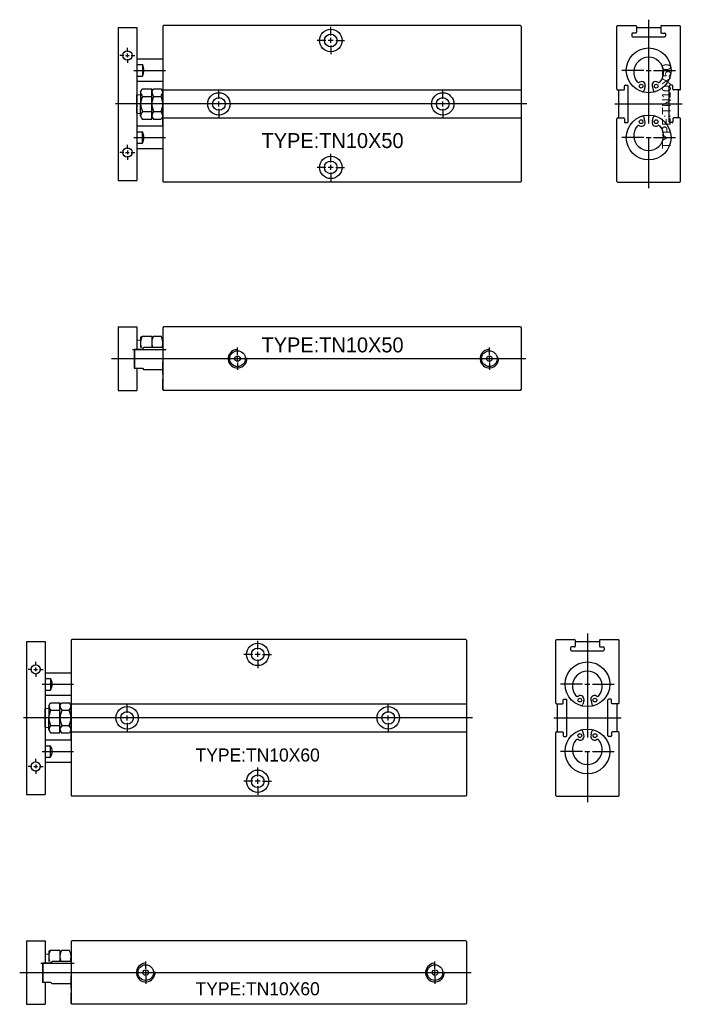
# Model space of a CAD drawing. Header units: millimetres. Extents: x -1657 to 8845, y -11980 to 3013.
# Tile 225 of 256: x -200 to -23, y 2710 to 2974. Entities that reach past the tile are written whole.
import ezdxf

# ---------------------------------------------------------------- set-up
doc = ezdxf.new("R2010")
doc.units = ezdxf.units.MM
doc.layers.add('勾料气缸', color=252, linetype='Continuous')
doc.layers.add('推料气缸', color=251, linetype='Continuous')

# ---------------------------------------------------------------- blocks, each defined once
blk = doc.blocks.new('E52F')
at = {"layer": '推料气缸'}
for p, q in [((-105.6, 0), (-105.8, -0.2)), ((0, 0), (-105.6, 0)), ((0, 0), (0.2, -0.2)), ((-117.8, -0.5), (-112.8, -0.5)), ((-117.8, -0.5), (-117.8, -41.5)), ((-112.8, -0.5), (-112.8, -28.46)), ((-105.8, -0.2), (-105.8, -41.8)), ((-55.8, -2.67), (-55.8, -0.33)), ((0.2, -0.2), (0.2, -41.8)), ((-57.13, -4), (-59.47, -4)), ((-55.13, -4), (-56.47, -4)), ((-55.8, -4.67), (-55.8, -3.33)), ((-54.47, -4), (-52.13, -4)), ((-115.3, -7), (-115.3, -6)), ((-115.3, -8.5), (-115.3, -7.5)), ((-55.8, -5.33), (-55.8, -7.67)), ((-116.3, -8), (-117.3, -8)), ((-115.8, -8), (-114.8, -8)), ((-115.3, -9), (-115.3, -10)), ((-114.3, -8), (-113.3, -8)), ((-105.8, -9), (-112.8, -9)), ((-112.8, -10.46), (-111.3, -10.46)), ((-111.3, -10.46), (-111.3, -13.54)), ((-105.8, -9), (-105.8, -27)), ((-112.8, -13.54), (-111.3, -13.54)), ((-105.8, -15), (-112.8, -15)), ((-105.8, -15), (-105.8, -19.12)), ((-112.8, -18.53), (-111.8, -18.43)), ((-111.8, -17.75), (-111.34, -16.96)), ((-111.8, -17.75), (-111.8, -21)), ((-111.34, -16.96), (-108.8, -16.96)), ((-108.8, -17.75), (-108.34, -16.96)), ((-108.8, -25.04), (-108.8, -16.96)), ((-108.34, -16.96), (-106.26, -16.96)), ((-105.8, -17.75), (-106.26, -16.96)), ((-105.8, -17.25), (0.2, -17.25)), ((-105.8, -24.95), (-105.8, -18.36)), ((-90.8, -19.67), (-90.8, -17.33)), ((-20.8, -19.67), (-20.8, -17.33)), ((-112.8, -23.47), (-112.8, -18.53)), ((-111.8, -24.25), (-111.8, -21)), ((-111.3, -18.98), (-108.8, -18.98)), ((-108.3, -18.98), (-106.3, -18.98)), ((-90.8, -21.67), (-90.8, -20.33)), ((-20.8, -21.67), (-20.8, -20.33)), ((-112.8, -23.47), (-111.8, -23.57)), ((-111.3, -23.02), (-108.8, -23.02)), ((-108.3, -23.02), (-106.3, -23.02)), ((-90.8, -22.33), (-90.8, -24.67)), ((-20.8, -22.33), (-20.8, -24.67)), ((-111.8, -24.25), (-111.34, -25.04)), ((-111.34, -25.04), (-108.8, -25.04)), ((-108.8, -24.25), (-108.34, -25.04)), ((-108.34, -25.04), (-106.26, -25.04)), ((-105.8, -24.25), (-106.26, -25.04)), ((-105.8, -27), (-105.8, -24)), ((-105.8, -24.75), (0.2, -24.75)), ((-105.8, -27), (-112.8, -27)), ((-112.8, -28.46), (-111.3, -28.46)), ((-112.8, -28.46), (-112.8, -41.5)), ((-111.3, -31.54), (-111.3, -28.46)), ((-112.8, -31.54), (-111.3, -31.54)), ((-116.3, -34), (-117.3, -34)), ((-115.8, -34), (-114.8, -34)), ((-115.3, -33), (-115.3, -32)), ((-115.3, -33.5), (-115.3, -34.5)), ((-114.3, -34), (-113.3, -34)), ((-105.8, -33), (-112.8, -33)), ((-115.3, -35), (-115.3, -36)), ((-55.8, -36.67), (-55.8, -34.33)), ((-57.13, -38), (-59.47, -38)), ((-55.13, -38), (-56.47, -38)), ((-55.8, -38.67), (-55.8, -37.33)), ((-55.8, -39.33), (-55.8, -41.67)), ((-54.47, -38), (-52.13, -38)), ((-117.8, -41.5), (-112.8, -41.5)), ((-105.8, -41.8), (-105.6, -42)), ((0, -42), (-105.6, -42)), ((0.2, -41.8), (0, -42))]:
    blk.add_line(p, q, dxfattribs=at)
at = {"layer": '推料气缸', "ltscale": 4}
for p, q in [((-113.55, -12), (-105.12, -12)), ((1.77, -21), (-118.53, -21)), ((-113.55, -30), (-105.12, -30))]:
    blk.add_line(p, q, dxfattribs=at)
at = {"layer": '推料气缸'}
for centre, radius in [((-55.8, -4), 3), ((-55.8, -4), 1.7), ((-115.3, -8), 1.25), ((-90.8, -21), 3), ((-20.8, -21), 3), ((-90.8, -21), 1.7), ((-20.8, -21), 1.7), ((-115.3, -34), 1.25), ((-55.8, -38), 3), ((-55.8, -38), 1.7)]:
    blk.add_circle(centre, radius, dxfattribs=at)
for centre, radius, start, end in [((-113.87, -12), 3, 329.13, 30.87), ((-107.59, -16.76), 4.33, 193.234, 210.8738), ((-104.59, -16.76), 4.33, 193.234, 210.8738), ((-110.01, -16.76), 4.33, 329.1262, 346.766), ((-105.4, -21.51), 6.42, 156.8344, 175.4765), ((-105.4, -20.49), 6.42, 184.5235, 203.1656), ((-102.4, -21.51), 6.42, 156.8344, 175.4765), ((-102.4, -20.49), 6.42, 184.5235, 203.1656), ((-112.2, -21.51), 6.42, 4.5235, 23.1656), ((-112.2, -20.49), 6.42, 336.8344, 355.4765), ((-107.59, -25.24), 4.33, 149.1262, 166.766), ((-104.59, -25.24), 4.33, 149.1262, 166.766), ((-110.01, -25.24), 4.33, 13.234, 30.8738), ((-113.87, -30), 3, 329.13, 30.87)]:
    blk.add_arc(centre, radius, start, end, dxfattribs=at)
at = {"layer": '推料气缸', "insert": (-72.45, -29.2), "char_height": 3.5, "width": 35.8492, "attachment_point": 1}
blk.add_mtext('TYPE:TN10X60', dxfattribs=at)
blk = doc.blocks.new('E52E')
at = {"layer": '推料气缸'}
for p, q in [((-117.8, 0), (-112.8, 0)), ((-117.8, 0), (-117.8, -17)), ((-105.6, 0), (-105.8, -0.2)), ((0, 0), (-105.6, 0)), ((0, 0), (0.2, -0.2)), ((-112.8, 0), (-112.8, -5.93)), ((-111.8, -2.75), (-111.3, -2.5)), ((-111.3, -2.5), (-108.8, -2.5)), ((-108.8, -2.5), (-108.8, -5.5)), ((-108.3, -2.5), (-106.3, -2.5)), ((-105.8, -0.2), (-105.8, -16.8)), ((0.2, -0.2), (0.2, -16.8)), ((-112.8, -3.53), (-111.8, -3.43)), ((-112.8, -3.53), (-112.8, -5.5)), ((-111.8, -2.75), (-111.8, -5.5)), ((-113.5, -5.93), (-111.3, -5.93)), ((-113.5, -5.93), (-113.5, -11.08)), ((-113.3, -8.5), (-113.3, -5.93)), ((-111.3, -5.93), (-110.87, -5.5)), ((-105.8, -5.5), (-110.87, -5.5)), ((-85.8, -7.5), (-85.8, -5.5)), ((-8.3, -7.5), (-8.3, -5.5)), ((-113.3, -11.08), (-113.3, -8.5)), ((-105.8, -12.75), (-105.8, -9.25)), ((-85.8, -9), (-85.8, -8)), ((-85.8, -9.5), (-85.8, -11.5)), ((-8.3, -9), (-8.3, -8)), ((-8.3, -9.5), (-8.3, -11.5)), ((-113.5, -11.08), (-111.3, -11.08)), ((-112.8, -11.08), (-112.8, -17)), ((-111.3, -11.08), (-110.87, -11.5)), ((-105.8, -11.5), (-110.87, -11.5)), ((-105.8, -16.8), (-105.8, -14)), ((-117.8, -17), (-112.8, -17)), ((-105.8, -16.8), (-105.6, -17)), ((0, -17), (-105.6, -17)), ((0, -17), (0.2, -16.8))]:
    blk.add_line(p, q, dxfattribs=at)
at = {"layer": '推料气缸', "ltscale": 4}
for p, q in [((-113.92, -6), (-104.97, -6)), ((-119.58, -8.5), (1.43, -8.5))]:
    blk.add_line(p, q, dxfattribs=at)
at = {"layer": '推料气缸'}
for centre, radius in [((-85.8, -8.5), 2.1), ((-85.8, -8.5), 0.75), ((-8.3, -8.5), 2.1), ((-8.3, -8.5), 0.75)]:
    blk.add_circle(centre, radius, dxfattribs=at)
for centre, radius, start, end in [((-108.48, -4.25), 3.32, 148.23, 202.091), ((-105.48, -4.25), 3.32, 148.23, 202.091), ((-109.12, -4.25), 3.32, 337.909, 31.77), ((-85.8, -8.5), 2.5, 95, 5), ((-8.3, -8.5), 2.5, 95, 5)]:
    blk.add_arc(centre, radius, start, end, dxfattribs=at)
at = {"layer": '推料气缸', "insert": (-72.45, -11.09), "char_height": 3.5, "width": 35.8492, "attachment_point": 1}
blk.add_mtext('TYPE:TN10X60', dxfattribs=at)
blk = doc.blocks.new('1E283')
at = {"layer": '勾料气缸'}
for p, q in [((-95.6, 0), (-95.8, -0.2)), ((0, 0), (-95.6, 0)), ((0, 0), (0.2, -0.2)), ((-107.8, -0.5), (-102.8, -0.5)), ((-107.8, -0.5), (-107.8, -41.5)), ((-102.8, -0.5), (-102.8, -28.46)), ((-95.8, -0.2), (-95.8, -41.8)), ((-50.8, -2.67), (-50.8, -0.33)), ((0.2, -0.2), (0.2, -41.8)), ((-52.13, -4), (-54.47, -4)), ((-50.13, -4), (-51.47, -4)), ((-50.8, -4.67), (-50.8, -3.33)), ((-49.47, -4), (-47.13, -4)), ((-105.3, -7), (-105.3, -6)), ((-105.3, -8.5), (-105.3, -7.5)), ((-50.8, -5.33), (-50.8, -7.67)), ((-106.3, -8), (-107.3, -8)), ((-105.8, -8), (-104.8, -8)), ((-105.3, -9), (-105.3, -10)), ((-104.3, -8), (-103.3, -8)), ((-95.8, -9), (-102.8, -9)), ((-102.8, -10.46), (-101.3, -10.46)), ((-101.3, -10.46), (-101.3, -13.54)), ((-95.8, -9), (-95.8, -27)), ((-102.8, -13.54), (-101.3, -13.54)), ((-95.8, -15), (-102.8, -15)), ((-95.8, -15), (-95.8, -19.12)), ((-102.8, -18.53), (-101.8, -18.43)), ((-101.8, -17.75), (-101.34, -16.96)), ((-101.8, -17.75), (-101.8, -21)), ((-101.34, -16.96), (-98.8, -16.96)), ((-98.8, -17.75), (-98.34, -16.96)), ((-98.8, -25.04), (-98.8, -16.96)), ((-98.34, -16.96), (-96.26, -16.96)), ((-95.8, -17.75), (-96.26, -16.96)), ((-95.8, -17.25), (0.2, -17.25)), ((-95.8, -24.95), (-95.8, -18.36)), ((-80.8, -19.67), (-80.8, -17.33)), ((-20.8, -19.67), (-20.8, -17.33)), ((-102.8, -23.47), (-102.8, -18.53)), ((-101.8, -24.25), (-101.8, -21)), ((-101.3, -18.98), (-98.8, -18.98)), ((-98.3, -18.98), (-96.3, -18.98)), ((-80.8, -21.67), (-80.8, -20.33)), ((-20.8, -21.67), (-20.8, -20.33)), ((-102.8, -23.47), (-101.8, -23.57)), ((-101.3, -23.02), (-98.8, -23.02)), ((-98.3, -23.02), (-96.3, -23.02)), ((-80.8, -22.33), (-80.8, -24.67)), ((-20.8, -22.33), (-20.8, -24.67)), ((-101.8, -24.25), (-101.34, -25.04)), ((-101.34, -25.04), (-98.8, -25.04)), ((-98.8, -24.25), (-98.34, -25.04)), ((-98.34, -25.04), (-96.26, -25.04)), ((-95.8, -24.25), (-96.26, -25.04)), ((-95.8, -27), (-95.8, -24)), ((-95.8, -24.75), (0.2, -24.75)), ((-95.8, -27), (-102.8, -27)), ((-102.8, -28.46), (-101.3, -28.46)), ((-102.8, -28.46), (-102.8, -41.5)), ((-101.3, -31.54), (-101.3, -28.46)), ((-102.8, -31.54), (-101.3, -31.54)), ((-106.3, -34), (-107.3, -34)), ((-105.8, -34), (-104.8, -34)), ((-105.3, -33), (-105.3, -32)), ((-105.3, -33.5), (-105.3, -34.5)), ((-104.3, -34), (-103.3, -34)), ((-95.8, -33), (-102.8, -33)), ((-105.3, -35), (-105.3, -36)), ((-50.8, -36.67), (-50.8, -34.33)), ((-52.13, -38), (-54.47, -38)), ((-50.13, -38), (-51.47, -38)), ((-50.8, -38.67), (-50.8, -37.33)), ((-50.8, -39.33), (-50.8, -41.67)), ((-49.47, -38), (-47.13, -38)), ((-107.8, -41.5), (-102.8, -41.5)), ((-95.8, -41.8), (-95.6, -42)), ((0, -42), (-95.6, -42)), ((0.2, -41.8), (0, -42))]:
    blk.add_line(p, q, dxfattribs=at)
at = {"layer": '勾料气缸', "ltscale": 4}
for p, q in [((-103.55, -12), (-95.12, -12)), ((1.77, -21), (-108.53, -21)), ((-103.55, -30), (-95.12, -30))]:
    blk.add_line(p, q, dxfattribs=at)
at = {"layer": '勾料气缸'}
for centre, radius in [((-50.8, -4), 3), ((-50.8, -4), 1.7), ((-105.3, -8), 1.25), ((-80.8, -21), 3), ((-20.8, -21), 3), ((-80.8, -21), 1.7), ((-20.8, -21), 1.7), ((-105.3, -34), 1.25), ((-50.8, -38), 3), ((-50.8, -38), 1.7)]:
    blk.add_circle(centre, radius, dxfattribs=at)
for centre, radius, start, end in [((-103.87, -12), 3, 329.13, 30.87), ((-97.59, -16.76), 4.33, 193.234, 210.8738), ((-94.59, -16.76), 4.33, 193.234, 210.8738), ((-100.01, -16.76), 4.33, 329.1262, 346.766), ((-95.4, -21.51), 6.42, 156.8344, 175.4765), ((-95.4, -20.49), 6.42, 184.5235, 203.1656), ((-92.4, -21.51), 6.42, 156.8344, 175.4765), ((-92.4, -20.49), 6.42, 184.5235, 203.1656), ((-102.2, -21.51), 6.42, 4.5235, 23.1656), ((-102.2, -20.49), 6.42, 336.8344, 355.4765), ((-97.59, -25.24), 4.33, 149.1262, 166.766), ((-94.59, -25.24), 4.33, 149.1262, 166.766), ((-100.01, -25.24), 4.33, 13.234, 30.8738), ((-103.87, -30), 3, 329.13, 30.87)]:
    blk.add_arc(centre, radius, start, end, dxfattribs=at)
at = {"layer": '勾料气缸', "insert": (-69.36, -28.82), "char_height": 4, "width": 40.9705, "attachment_point": 1}
blk.add_mtext('TYPE:TN10X50', dxfattribs=at)
blk = doc.blocks.new('1E284')
at = {"layer": '勾料气缸'}
for p, q in [((-107.8, 0), (-102.8, 0)), ((-107.8, 0), (-107.8, -17)), ((-102.8, 0), (-102.8, -5.93)), ((-95.6, 0), (-95.8, -0.2)), ((0, 0), (-95.6, 0)), ((0, 0), (0.2, -0.2)), ((-101.8, -2.75), (-101.3, -2.5)), ((-101.3, -2.5), (-98.8, -2.5)), ((-98.8, -2.5), (-98.8, -5.5)), ((-98.3, -2.5), (-96.3, -2.5)), ((-95.8, -0.2), (-95.8, -16.8)), ((0.2, -0.2), (0.2, -16.8)), ((-102.8, -3.53), (-101.8, -3.43)), ((-102.8, -3.53), (-102.8, -5.5)), ((-101.8, -2.75), (-101.8, -5.5)), ((-103.5, -5.93), (-101.3, -5.93)), ((-103.5, -5.93), (-103.5, -11.07)), ((-103.3, -8.5), (-103.3, -5.93)), ((-101.3, -5.93), (-100.87, -5.5)), ((-95.8, -5.5), (-100.87, -5.5)), ((-75.8, -7.5), (-75.8, -5.5)), ((-8.3, -7.5), (-8.3, -5.5)), ((-103.3, -11.07), (-103.3, -8.5)), ((-95.8, -12.75), (-95.8, -9.25)), ((-75.8, -9), (-75.8, -8)), ((-75.8, -9.5), (-75.8, -11.5)), ((-8.3, -9), (-8.3, -8)), ((-8.3, -9.5), (-8.3, -11.5)), ((-103.5, -11.07), (-101.3, -11.07)), ((-102.8, -11.07), (-102.8, -17)), ((-101.3, -11.07), (-100.87, -11.5)), ((-95.8, -11.5), (-100.87, -11.5)), ((-95.8, -16.8), (-95.8, -14)), ((-107.8, -17), (-102.8, -17)), ((-95.8, -16.8), (-95.6, -17)), ((0, -17), (-95.6, -17)), ((0, -17), (0.2, -16.8))]:
    blk.add_line(p, q, dxfattribs=at)
at = {"layer": '勾料气缸', "ltscale": 4}
for p, q in [((-103.92, -6), (-94.97, -6)), ((-109.58, -8.5), (1.43, -8.5))]:
    blk.add_line(p, q, dxfattribs=at)
at = {"layer": '勾料气缸'}
for centre, radius in [((-75.8, -8.5), 2.1), ((-75.8, -8.5), 0.75), ((-8.3, -8.5), 2.1), ((-8.3, -8.5), 0.75)]:
    blk.add_circle(centre, radius, dxfattribs=at)
for centre, radius, start, end in [((-98.48, -4.25), 3.32, 148.23, 202.091), ((-95.48, -4.25), 3.32, 148.23, 202.091), ((-99.12, -4.25), 3.32, 337.909, 31.77), ((-75.8, -8.5), 2.5, 95, 5), ((-8.3, -8.5), 2.5, 95, 5)]:
    blk.add_arc(centre, radius, start, end, dxfattribs=at)
at = {"layer": '勾料气缸', "insert": (-69.36, -2.81), "char_height": 4, "width": 40.9705, "attachment_point": 1}
blk.add_mtext('TYPE:TN10X50', dxfattribs=at)
blk = doc.blocks.new('1E460')
at = {"layer": '勾料气缸', "ltscale": 4}
for p, q in [((8.5, 43.38), (8.5, 15.53)), ((7.17, 29.8), (1.33, 29.8)), ((7.83, 29.8), (9.17, 29.8)), ((9.83, 29.8), (15.67, 29.8)), ((7.17, 11.8), (1.33, 11.8)), ((8.5, 11.8), (8.5, -1.78)), ((9.83, 11.8), (15.67, 11.8))]:
    blk.add_line(p, q, dxfattribs=at)
at = {"layer": '勾料气缸'}
for p, q in [((0, 41.6), (0.2, 41.8)), ((0, 24.75), (0, 41.6)), ((0.2, 41.8), (5.05, 41.8)), ((4, 39.6), (4, 39)), ((5.05, 39.8), (4.2, 39.8)), ((5.25, 41.6), (5.25, 40)), ((5.25, 41.3), (11.75, 41.3)), ((11.75, 41.6), (11.75, 40)), ((11.95, 41.8), (16.8, 41.8)), ((11.95, 39.8), (12.8, 39.8)), ((13, 39.6), (13, 39)), ((16.8, 41.8), (17, 41.6)), ((17, 24.75), (17, 41.6)), ((4.2, 38.8), (12.8, 38.8)), ((7.83, 29.8), (9.17, 29.8)), ((0.2, 24.55), (1.8, 24.55)), ((0.5, 17.05), (0.5, 24.55)), ((2, 24.75), (2, 25.6)), ((2.2, 25.8), (2.8, 25.8)), ((3, 16), (3, 25.6)), ((7.5, 25.35), (7.3, 24.46)), ((9.5, 25.35), (9.7, 24.46)), ((14, 16), (14, 25.6)), ((14.8, 25.8), (14.2, 25.8)), ((15, 24.75), (15, 25.6)), ((16.8, 24.55), (15.2, 24.55)), ((16.5, 17.05), (16.5, 24.55)), ((-0.52, 20.8), (17.52, 20.8)), ((0, 0), (0, 16.85)), ((0.2, 17.05), (1.8, 17.05)), ((2, 16.85), (2, 16)), ((7.5, 16.25), (7.3, 17.14)), ((9.5, 16.25), (9.7, 17.14)), ((15, 16.85), (15, 16)), ((16.8, 17.05), (15.2, 17.05)), ((17, 0), (17, 16.85)), ((2.2, 15.8), (2.8, 15.8)), ((14.8, 15.8), (14.2, 15.8)), ((7.83, 11.8), (9.17, 11.8)), ((0, 0), (0.2, -0.2)), ((16.8, -0.2), (17, 0)), ((0.2, -0.2), (16.8, -0.2))]:
    blk.add_line(p, q, dxfattribs=at)
for centre, radius in [((8.5, 29.8), 6), ((6.48, 25.56), 0.5), ((10.52, 25.56), 0.5), ((8.5, 11.8), 6), ((6.48, 16.04), 0.5), ((10.52, 16.04), 0.5)]:
    blk.add_circle(centre, radius, dxfattribs=at)
for centre, radius, start, end in [((4.2, 39.6), 0.2, 90, 180), ((5.05, 41.6), 0.2, 0, 90), ((5.05, 40), 0.2, 270, 0), ((11.95, 41.6), 0.2, 90, 180), ((11.95, 40), 0.2, 180, 270), ((12.8, 39.6), 0.2, 0, 90), ((4.2, 39), 0.2, 180, 270), ((12.8, 39), 0.2, 270, 0), ((8.5, 29.3), 4, 320.1985, 219.8015), ((5.81, 27.06), 0.5, 219.8015, 301.5883), ((6.6, 25.78), 1, 334.6631, 121.5883), ((10.4, 25.78), 1, 58.4117, 205.3369), ((11.19, 27.06), 0.5, 238.4117, 320.1985), ((0.2, 24.75), 0.2, 180, 270), ((1.8, 24.75), 0.2, 270, 0), ((2.2, 25.6), 0.2, 90, 180), ((2.8, 25.6), 0.2, 0, 90), ((6.81, 24.57), 0.5, 252.1156, 347.3316), ((10.19, 24.57), 0.5, 192.6684, 287.8844), ((14.2, 25.6), 0.2, 90, 180), ((14.8, 25.6), 0.2, 0, 90), ((15.2, 24.75), 0.2, 180, 270), ((16.8, 24.75), 0.2, 270, 0), ((0.2, 16.85), 0.2, 90, 180), ((1.8, 16.85), 0.2, 0, 90), ((2.2, 16), 0.2, 180, 270), ((2.8, 16), 0.2, 270, 0), ((6.6, 15.82), 1, 238.4117, 25.3369), ((6.81, 17.03), 0.5, 12.6684, 107.8844), ((10.4, 15.82), 1, 154.6631, 301.5883), ((10.19, 17.03), 0.5, 72.1156, 167.3316), ((14.2, 16), 0.2, 180, 270), ((14.8, 16), 0.2, 270, 0), ((15.2, 16.85), 0.2, 90, 180), ((16.8, 16.85), 0.2, 0, 90), ((8.5, 12.3), 4, 140.1985, 39.8015), ((5.81, 14.54), 0.5, 58.4117, 140.1985), ((11.19, 14.54), 0.5, 39.8015, 121.5883)]:
    blk.add_arc(centre, radius, start, end, dxfattribs=at)
at = {"layer": '勾料气缸', "insert": (12.04, 8.71), "char_height": 2.4, "width": 24.5823, "attachment_point": 1, "rotation": 90}
blk.add_mtext('TYPE:TN10X50', dxfattribs=at)

msp = doc.modelspace()

# ---------------------------------------------------------------- linework, layer by layer
at = {"layer": '推料气缸'}
for p, q in [((-56.615, 2807.9717), (-56.415, 2808.1717)), ((-56.615, 2791.1217), (-56.615, 2807.9717)), ((-56.415, 2808.1717), (-51.565, 2808.1717)), ((-51.365, 2807.9717), (-51.365, 2806.3717)), ((-51.365, 2807.6717), (-44.865, 2807.6717)), ((-44.865, 2807.9717), (-44.865, 2806.3717)), ((-44.665, 2808.1717), (-39.815, 2808.1717)), ((-39.815, 2808.1717), (-39.615, 2807.9717)), ((-39.615, 2791.1217), (-39.615, 2807.9717)), ((-52.615, 2805.9717), (-52.615, 2805.3717)), ((-51.565, 2806.1717), (-52.415, 2806.1717)), ((-52.415, 2805.1717), (-43.815, 2805.1717)), ((-44.665, 2806.1717), (-43.815, 2806.1717)), ((-43.615, 2805.9717), (-43.615, 2805.3717)), ((-48.7817, 2796.1717), (-47.4484, 2796.1717)), ((-54.615, 2791.1217), (-54.615, 2791.9717)), ((-54.415, 2792.1717), (-53.815, 2792.1717)), ((-53.615, 2782.3717), (-53.615, 2791.9717)), ((-49.1144, 2791.7255), (-49.3162, 2790.8278)), ((-47.1156, 2791.7255), (-46.9138, 2790.8278)), ((-42.615, 2782.3717), (-42.615, 2791.9717)), ((-41.815, 2792.1717), (-42.415, 2792.1717)), ((-41.615, 2791.1217), (-41.615, 2791.9717)), ((-56.415, 2790.9217), (-54.815, 2790.9217)), ((-56.115, 2783.4217), (-56.115, 2790.9217)), ((-39.815, 2790.9217), (-41.415, 2790.9217)), ((-40.115, 2783.4217), (-40.115, 2790.9217)), ((-57.14, 2787.1717), (-39.09, 2787.1717)), ((-56.615, 2766.3717), (-56.615, 2783.2217)), ((-56.415, 2783.4217), (-54.815, 2783.4217)), ((-54.615, 2783.2217), (-54.615, 2782.3717)), ((-54.415, 2782.1717), (-53.815, 2782.1717)), ((-49.1144, 2782.6178), (-49.3162, 2783.5156)), ((-47.1156, 2782.6178), (-46.9138, 2783.5156)), ((-41.815, 2782.1717), (-42.415, 2782.1717)), ((-41.615, 2783.2217), (-41.615, 2782.3717)), ((-39.815, 2783.4217), (-41.415, 2783.4217)), ((-39.615, 2766.3717), (-39.615, 2783.2217)), ((-48.7817, 2778.1717), (-47.4484, 2778.1717)), ((-56.615, 2766.3717), (-56.415, 2766.1717)), ((-56.415, 2766.1717), (-39.815, 2766.1717)), ((-39.815, 2766.1717), (-39.615, 2766.3717))]:
    msp.add_line(p, q, dxfattribs=at)
at = {"layer": '推料气缸', "ltscale": 4}
for p, q in [((-48.115, 2809.7467), (-48.115, 2781.8999)), ((-49.4484, 2796.1717), (-55.2817, 2796.1717)), ((-48.7817, 2796.1717), (-47.4484, 2796.1717)), ((-46.7817, 2796.1717), (-40.9484, 2796.1717)), ((-49.4484, 2778.1717), (-55.2817, 2778.1717)), ((-48.115, 2778.1717), (-48.115, 2764.5967)), ((-46.7817, 2778.1717), (-40.9484, 2778.1717))]:
    msp.add_line(p, q, dxfattribs=at)
at = {"layer": '推料气缸'}
for centre, radius in [((-48.115, 2796.1717), 6), ((-50.1382, 2791.931), 0.5), ((-46.0919, 2791.931), 0.5), ((-48.115, 2778.1717), 6), ((-50.1382, 2782.4124), 0.5), ((-46.0919, 2782.4124), 0.5)]:
    msp.add_circle(centre, radius, dxfattribs=at)
for centre, radius, start, end in [((-51.565, 2807.9717), 0.2, 0, 90), ((-44.665, 2807.9717), 0.2, 90, 180), ((-52.415, 2805.9717), 0.2, 90, 180), ((-52.415, 2805.3717), 0.2, 180, 270), ((-51.565, 2806.3717), 0.2, 270, 0), ((-44.665, 2806.3717), 0.2, 180, 270), ((-43.815, 2805.9717), 0.2, 0, 90), ((-43.815, 2805.3717), 0.2, 270, 0), ((-48.115, 2795.6717), 4, 320.198511, 219.801489), ((-54.415, 2791.9717), 0.2, 90, 180), ((-53.815, 2791.9717), 0.2, 0, 90), ((-50.804, 2793.4312), 0.5, 219.801489, 301.588279), ((-50.0182, 2792.1535), 1, 334.663107, 121.588279), ((-46.2118, 2792.1535), 1, 58.411721, 205.336893), ((-45.4261, 2793.4312), 0.5, 238.411721, 320.198511), ((-42.415, 2791.9717), 0.2, 90, 180), ((-41.815, 2791.9717), 0.2, 0, 90), ((-56.415, 2791.1217), 0.2, 180, 270), ((-54.815, 2791.1217), 0.2, 270, 0), ((-49.8041, 2790.9374), 0.5, 252.115645, 347.331554), ((-46.426, 2790.9374), 0.5, 192.668446, 287.884355), ((-41.415, 2791.1217), 0.2, 180, 270), ((-39.815, 2791.1217), 0.2, 270, 0), ((-49.8041, 2783.4059), 0.5, 12.668446, 107.884355), ((-46.426, 2783.4059), 0.5, 72.115645, 167.331554), ((-56.415, 2783.2217), 0.2, 90, 180), ((-54.815, 2783.2217), 0.2, 0, 90), ((-54.415, 2782.3717), 0.2, 180, 270), ((-53.815, 2782.3717), 0.2, 270, 0), ((-48.115, 2778.6717), 4, 140.198511, 39.801489), ((-50.804, 2780.9121), 0.5, 58.411721, 140.198511), ((-50.0182, 2782.1899), 1, 238.411721, 25.336893), ((-46.2118, 2782.1899), 1, 154.663107, 301.588279), ((-45.4261, 2780.9121), 0.5, 39.801489, 121.588279), ((-42.415, 2782.3717), 0.2, 180, 270), ((-41.815, 2782.3717), 0.2, 270, 0), ((-41.415, 2783.2217), 0.2, 90, 180), ((-39.815, 2783.2217), 0.2, 0, 90)]:
    msp.add_arc(centre, radius, start, end, dxfattribs=at)

# ---------------------------------------------------------------- block references
at = {"layer": '勾料气缸', "ltscale": 1.625}
for name, p in [('1E460', (-40.205, 2930.8887)), ('1E283', (-66.0837, 2972.6887)), ('1E284', (-66.0837, 2891.927))]:
    msp.add_blockref(name, p, dxfattribs=at)
at = {"layer": '推料气缸', "ltscale": 1.625}
for name, p in [('E52F', (-80.6835, 2808.1717)), ('E52E', (-80.6835, 2727.41))]:
    msp.add_blockref(name, p, dxfattribs=at)

doc.saveas('drawing.dxf')
